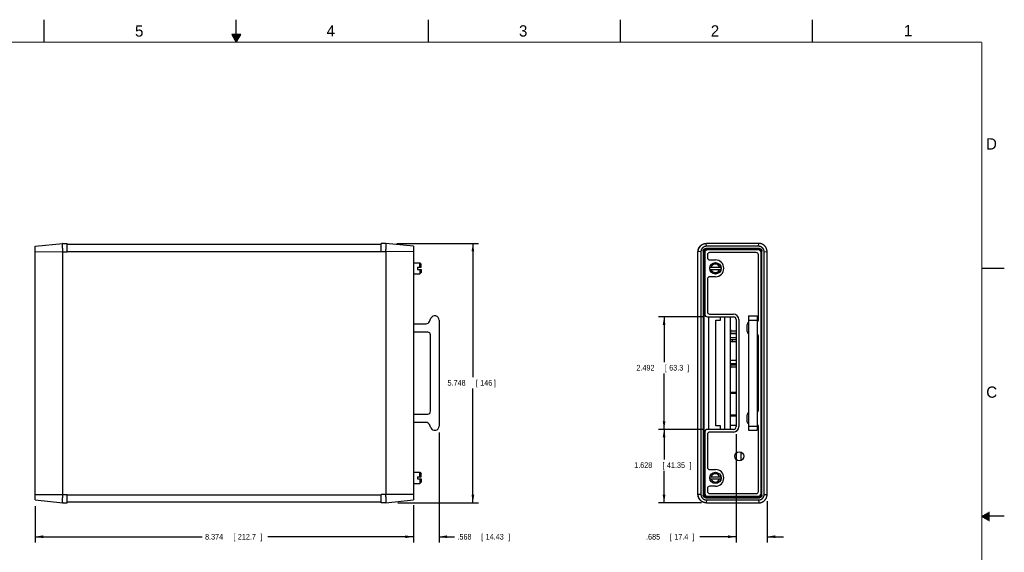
# Model space of a CAD drawing. Header units: inches. Extents: x 0 to 34, y 0 to 22.
# Tile 13 of 13: x 12.2 to 34, y 10.2 to 22. Entities that reach past the tile are written whole.
import ezdxf

# ---------------------------------------------------------------- set-up
doc = ezdxf.new("R2010")
doc.units = ezdxf.units.IN
doc.header["$LTSCALE"] = 1.87
doc.header["$MEASUREMENT"] = 0
doc.layers.get('0').update_dxf_attribs({"linetype": 'CONTINUOUS'})
doc.layers.add('DIMENSIONS', color=7, linetype='CONTINUOUS')
doc.styles.get("Standard").update_dxf_attribs({"font": 'txt', "width": 0.8})
doc.dimstyles.new('DIMSTYLE_1', dxfattribs={"dimtxt": 0.125, "dimasz": 0.18, "dimexe": 0.18, "dimexo": 0.0625, "dimgap": 0.09, "dimtad": 0, "dimtih": 1, "dimtoh": 1, "dimdec": 3, "dimzin": 4, "dimdsep": 46, "dimtxsty": 'STANDARD', "dimblk": '_FILLED', "dimblk1": '_FILLED', "dimblk2": '_FILLED', "dimcen": 0.09, "dimadec": 0, "dimazin": 0, "dimtp": 0.01, "dimtm": 0.01, "dimtfac": 1, "dimtdec": 3, "dimtofl": 0, "dimtmove": 0, "dimatfit": 3, "dimldrblk": '_FILLED', "dimfxl": 1, "dimtolj": 1, "dimtzin": 4, "dimarcsym": 0})

# ---------------------------------------------------------------- blocks, each defined once
blk = doc.blocks.new('_FILLED')
at = {"color": 0, "linetype": 'BYBLOCK'}
blk.add_solid([(0, 0), (-1, 0.17), (-1, -0.17)], dxfattribs=at)
blk = doc.blocks.new('*D4')
at = {"layer": 'DIMENSIONS', "color": 2, "linetype": 'CONTINUOUS'}
for p, q in [((12.545, 11.222), (12.545, 10.423)), ((20.919, 11.235), (20.919, 10.423)), ((12.545, 10.548), (16.246, 10.548)), ((20.919, 10.548), (17.696, 10.548))]:
    blk.add_line(p, q, dxfattribs=at)
at = {"layer": 'DIMENSIONS', "color": 2, "linetype": 'CONTINUOUS', "xscale": 0.18, "yscale": 0.18, "zscale": 0.18, "rotation": 180}
blk.add_blockref('_FILLED', (12.545, 10.548), dxfattribs=at)
at = {"layer": 'DIMENSIONS', "color": 2, "linetype": 'CONTINUOUS', "xscale": 0.18, "yscale": 0.18, "zscale": 0.18}
blk.add_blockref('_FILLED', (20.919, 10.548), dxfattribs=at)
at = {"layer": 'DIMENSIONS', "color": 2, "linetype": 'CONTINUOUS', "width": 0.8}
for s, p in [('8.374', (16.309, 10.485)), ('[', (16.934, 10.485)), ('212.7', (17.034, 10.485)), (']', (17.534, 10.485))]:
    blk.add_text(s, height=0.125, dxfattribs=at).set_placement(p)
blk = doc.blocks.new('*D5')
at = {"layer": 'DIMENSIONS', "color": 2, "linetype": 'CONTINUOUS'}
for p, q in [((21.487, 12.86), (21.487, 10.423)), ((20.919, 11.245), (20.919, 10.423)), ((20.919, 10.548), (20.559, 10.548)), ((21.487, 10.548), (21.832, 10.548))]:
    blk.add_line(p, q, dxfattribs=at)
at = {"layer": 'DIMENSIONS', "color": 2, "linetype": 'CONTINUOUS', "xscale": 0.18, "yscale": 0.18, "zscale": 0.18}
blk.add_blockref('_FILLED', (20.919, 10.548), dxfattribs=at)
at = {"layer": 'DIMENSIONS', "color": 2, "linetype": 'CONTINUOUS', "xscale": 0.18, "yscale": 0.18, "zscale": 0.18, "rotation": 180}
blk.add_blockref('_FILLED', (21.487, 10.548), dxfattribs=at)
at = {"layer": 'DIMENSIONS', "color": 2, "linetype": 'CONTINUOUS', "width": 0.8}
for s, p in [('.568', (21.895, 10.485)), ('[', (22.42, 10.485)), ('14.43', (22.52, 10.485)), (']', (23.02, 10.485))]:
    blk.add_text(s, height=0.125, dxfattribs=at).set_placement(p)
blk = doc.blocks.new('*D6')
at = {"layer": 'DIMENSIONS', "color": 2, "linetype": 'CONTINUOUS'}
for p, q in [((20.556, 17.046), (22.362, 17.046)), ((22.237, 17.046), (22.237, 14.082)), ((22.237, 11.298), (22.237, 13.832)), ((20.572, 11.298), (22.362, 11.298))]:
    blk.add_line(p, q, dxfattribs=at)
at = {"layer": 'DIMENSIONS', "color": 2, "linetype": 'CONTINUOUS', "xscale": 0.18, "yscale": 0.18, "zscale": 0.18}
for p, rotation in [((22.237, 17.046), 90), ((22.237, 11.298), 270)]:
    blk.add_blockref('_FILLED', p, dxfattribs=dict(at, rotation=rotation))
at = {"layer": 'DIMENSIONS', "color": 2, "linetype": 'CONTINUOUS', "width": 0.8}
for s, p in [('5.748', (21.675, 13.894)), ('[', (22.3, 13.894)), ('146', (22.4, 13.894)), (']', (22.7, 13.894))]:
    blk.add_text(s, height=0.125, dxfattribs=at).set_placement(p)
blk = doc.blocks.new('*D7')
at = {"layer": 'DIMENSIONS', "color": 2, "linetype": 'CONTINUOUS'}
for p, q in [((28.064, 12.817), (28.064, 10.423)), ((28.749, 11.336), (28.749, 10.423)), ((28.064, 10.548), (27.258, 10.548)), ((28.749, 10.548), (29.109, 10.548))]:
    blk.add_line(p, q, dxfattribs=at)
at = {"layer": 'DIMENSIONS', "color": 2, "linetype": 'CONTINUOUS', "xscale": 0.18, "yscale": 0.18, "zscale": 0.18}
blk.add_blockref('_FILLED', (28.064, 10.548), dxfattribs=at)
at = {"layer": 'DIMENSIONS', "color": 2, "linetype": 'CONTINUOUS', "xscale": 0.18, "yscale": 0.18, "zscale": 0.18, "rotation": 180}
blk.add_blockref('_FILLED', (28.749, 10.548), dxfattribs=at)
at = {"layer": 'DIMENSIONS', "color": 2, "linetype": 'CONTINUOUS', "width": 0.8}
for s, p in [('.685', (26.07, 10.485)), ('[', (26.595, 10.485)), ('17.4', (26.695, 10.485)), (']', (27.095, 10.485))]:
    blk.add_text(s, height=0.125, dxfattribs=at).set_placement(p)
blk = doc.blocks.new('*D8')
at = {"layer": 'DIMENSIONS', "color": 2, "linetype": 'CONTINUOUS'}
for p, q in [((27.367, 12.926), (26.344, 12.926)), ((26.469, 12.926), (26.469, 12.259)), ((26.469, 11.298), (26.469, 12.009)), ((27.294, 11.298), (26.344, 11.298))]:
    blk.add_line(p, q, dxfattribs=at)
at = {"layer": 'DIMENSIONS', "color": 2, "linetype": 'CONTINUOUS', "xscale": 0.18, "yscale": 0.18, "zscale": 0.18}
for p, rotation in [((26.469, 12.926), 90), ((26.469, 11.298), 270)]:
    blk.add_blockref('_FILLED', p, dxfattribs=dict(at, rotation=rotation))
at = {"layer": 'DIMENSIONS', "color": 2, "linetype": 'CONTINUOUS', "width": 0.8}
for s, p in [('[', (26.432, 12.072)), (']', (27.032, 12.072)), ('1.628', (25.807, 12.072)), ('41.35', (26.532, 12.072))]:
    blk.add_text(s, height=0.125, dxfattribs=at).set_placement(p)
blk = doc.blocks.new('*D9')
at = {"layer": 'DIMENSIONS', "color": 2, "linetype": 'CONTINUOUS'}
for p, q in [((27.367, 15.418), (26.344, 15.418)), ((26.469, 15.418), (26.469, 14.417)), ((26.469, 12.926), (26.469, 14.167)), ((27.367, 12.926), (26.344, 12.926))]:
    blk.add_line(p, q, dxfattribs=at)
at = {"layer": 'DIMENSIONS', "color": 2, "linetype": 'CONTINUOUS', "xscale": 0.18, "yscale": 0.18, "zscale": 0.18}
for p, rotation in [((26.469, 15.418), 90), ((26.469, 12.926), 270)]:
    blk.add_blockref('_FILLED', p, dxfattribs=dict(at, rotation=rotation))
at = {"layer": 'DIMENSIONS', "color": 2, "linetype": 'CONTINUOUS', "width": 0.8}
for s, p in [('2.492', (25.857, 14.229)), ('[', (26.482, 14.229)), ('63.3', (26.582, 14.229)), (']', (26.982, 14.229))]:
    blk.add_text(s, height=0.125, dxfattribs=at).set_placement(p)

msp = doc.modelspace()

# ---------------------------------------------------------------- linework, layer by layer
at = {"color": 2, "linetype": 'CONTINUOUS'}
for p, q in [((12.75, 21.5), (12.75, 22)), ((17, 21.5), (17, 22)), ((21.25, 22), (21.25, 21.5)), ((25.5, 22), (25.5, 21.5)), ((29.75, 22), (29.75, 21.5)), ((16.902, 21.6697), (17, 21.5)), ((17.098, 21.6697), (16.902, 21.6697)), ((16.9076, 21.66), (17.0924, 21.66)), ((16.9134, 21.65), (17.0866, 21.65)), ((16.9192, 21.64), (17.0808, 21.64)), ((16.925, 21.63), (17.0751, 21.63)), ((16.9307, 21.62), (17.0693, 21.62)), ((16.9365, 21.61), (17.0635, 21.61)), ((16.9423, 21.6), (17.0578, 21.6)), ((16.9481, 21.59), (17.052, 21.59)), ((16.9538, 21.58), (17.0462, 21.58)), ((17, 21.5), (17.098, 21.6697)), ((16.9596, 21.57), (17.0404, 21.57)), ((16.9654, 21.56), (17.0347, 21.56)), ((16.9712, 21.55), (17.0289, 21.55)), ((16.9769, 21.54), (17.0231, 21.54)), ((16.9827, 21.53), (17.0173, 21.53)), ((16.9885, 21.52), (17.0116, 21.52)), ((16.9942, 21.51), (17.0058, 21.51)), ((33.5, 16.5), (34, 16.5)), ((34, 11), (33.5, 11)), ((33.5173, 11.01), (33.6697, 11.01)), ((33.5173, 10.99), (33.6697, 10.99)), ((33.5347, 11.02), (33.6697, 11.02)), ((33.5347, 10.98), (33.6697, 10.98)), ((33.552, 11.03), (33.6697, 11.03)), ((33.552, 10.97), (33.6697, 10.97)), ((33.5693, 11.04), (33.6697, 11.04)), ((33.5693, 10.96), (33.6697, 10.96)), ((33.5866, 11.05), (33.6697, 11.05)), ((33.5866, 10.95), (33.6697, 10.95)), ((33.6039, 11.06), (33.6697, 11.06)), ((33.6039, 10.94), (33.6697, 10.94)), ((33.6213, 11.07), (33.6697, 11.07)), ((33.6213, 10.93), (33.6697, 10.93)), ((33.6386, 11.08), (33.6697, 11.08)), ((33.6386, 10.92), (33.6697, 10.92)), ((33.6559, 11.09), (33.6697, 11.09)), ((33.6559, 10.91), (33.6697, 10.91))]:
    msp.add_line(p, q, dxfattribs=at)
at = {"color": 7, "linetype": 'CONTINUOUS'}
for p, q in [((12.5452, 16.9809), (13.1572, 17.0459)), ((13.1572, 17.0459), (13.2572, 17.0459)), ((13.2572, 16.8589), (13.2572, 17.0459)), ((13.2572, 17.0299), (20.2072, 17.0299)), ((20.3072, 17.0459), (20.2072, 17.0459)), ((20.2072, 16.8589), (20.2072, 17.0459)), ((20.9192, 16.9809), (20.3072, 17.0459)), ((27.4075, 16.9809), (27.4035, 17.0459)), ((28.5625, 17.0459), (27.4065, 17.0459)), ((28.5615, 16.9809), (28.5654, 17.0459)), ((12.5452, 11.3629), (12.5452, 16.9809)), ((12.5452, 16.8579), (13.157, 16.8619)), ((13.1572, 11.4849), (13.1572, 16.8589)), ((13.1572, 16.8589), (13.2572, 16.8589)), ((13.2572, 16.8689), (20.2072, 16.8689)), ((20.3072, 16.8589), (20.2072, 16.8589)), ((20.3072, 16.8589), (20.3072, 11.4849)), ((20.9192, 16.8579), (20.3075, 16.8619)), ((20.9192, 16.9809), (20.9192, 11.3629)), ((27.2195, 11.4739), (27.2195, 16.8689)), ((27.2195, 16.8689), (27.2197, 16.8689)), ((27.2845, 16.8579), (27.2195, 16.8619)), ((27.2845, 16.8579), (27.2845, 11.4859)), ((27.3345, 16.8749), (27.3345, 11.4688)), ((27.3345, 16.8749), (27.3481, 16.8613)), ((27.3481, 16.8613), (27.3481, 11.4825)), ((27.3695, 16.8399), (27.3695, 15.4779)), ((27.3904, 16.9309), (27.404, 16.9173)), ((28.5785, 16.9309), (27.3904, 16.9309)), ((28.5649, 16.9173), (27.404, 16.9173)), ((28.5615, 16.9809), (27.4075, 16.9809)), ((28.5555, 16.8999), (27.4295, 16.8999)), ((27.4295, 16.7929), (27.4295, 16.7259)), ((28.5085, 16.8399), (27.4765, 16.8399)), ((28.5555, 15.3434), (28.5555, 16.7929)), ((28.5785, 16.9309), (28.5649, 16.9173)), ((28.6155, 11.5039), (28.6155, 16.8399)), ((28.6345, 16.8749), (28.6208, 16.8613)), ((28.6208, 11.4825), (28.6208, 16.8613)), ((28.6345, 11.4688), (28.6345, 16.8749)), ((28.6845, 16.8579), (28.7494, 16.8619)), ((28.6845, 11.4859), (28.6845, 16.8579)), ((28.7495, 11.4849), (28.7495, 16.8589)), ((20.9192, 16.6179), (21.06, 16.6179)), ((21.06, 16.5164), (21.06, 16.6179)), ((21.06, 16.6179), (21.0912, 16.5866)), ((21.0912, 16.5164), (21.0912, 16.5866)), ((27.4765, 16.6789), (27.6055, 16.6789)), ((20.9192, 16.3679), (21.06, 16.3679)), ((21.0132, 16.5164), (21.0912, 16.5164)), ((21.0132, 16.5164), (21.0132, 16.4694)), ((21.0132, 16.4694), (21.0912, 16.4694)), ((21.06, 16.4694), (21.06, 16.3679)), ((21.06, 16.3679), (21.0912, 16.3991)), ((21.0912, 16.4694), (21.0912, 16.3991)), ((27.4827, 16.5164), (27.7282, 16.5164)), ((27.4827, 16.4694), (27.7282, 16.4694)), ((27.4295, 16.2599), (27.4295, 15.5249)), ((27.6055, 16.3069), (27.4765, 16.3069)), ((27.4765, 15.4779), (28.0045, 15.4779)), ((20.9192, 15.2659), (21.2013, 15.2659)), ((21.2738, 15.3121), (21.308, 15.3856)), ((21.4872, 15.3459), (21.4872, 12.9989)), ((27.4295, 15.4179), (28.0045, 15.4179)), ((27.4545, 15.4179), (27.4545, 12.9259)), ((27.6175, 13.0019), (27.6175, 15.3419)), ((27.6175, 15.3419), (27.7145, 15.3419)), ((27.7145, 15.3419), (27.7145, 15.4179)), ((27.8145, 12.9259), (27.8145, 15.4179)), ((27.9395, 12.9259), (27.9395, 15.4179)), ((28.0645, 15.3579), (28.0645, 12.9859)), ((28.1245, 15.3579), (28.1245, 12.9859)), ((28.3385, 15.4399), (28.3385, 12.9049)), ((28.3385, 15.4399), (28.5265, 15.4399)), ((28.3385, 15.3459), (28.5265, 15.3459)), ((28.5265, 15.4399), (28.5265, 12.9049)), ((21.2392, 15.0779), (20.9192, 15.0779)), ((27.9455, 15.1389), (27.9395, 15.1389)), ((27.9395, 15.1089), (28.0645, 15.1089)), ((27.9395, 15.0589), (28.0645, 15.0589)), ((28.0645, 15.0409), (27.9395, 15.0409)), ((27.9455, 15.0589), (27.9455, 15.1389)), ((28.308, 15.0944), (28.308, 15.2494)), ((21.2992, 13.3259), (21.2992, 15.0179)), ((27.9395, 14.9589), (28.0645, 14.9589)), ((27.9395, 14.9189), (28.0645, 14.9189)), ((27.9395, 14.8689), (28.0645, 14.8689)), ((27.9745, 14.9189), (27.9745, 14.8689)), ((28.5555, 13.3434), (28.5555, 15.0004)), ((27.9395, 14.4589), (28.0645, 14.4589)), ((28.0645, 14.3769), (27.9395, 14.3769)), ((27.9395, 14.3589), (28.0645, 14.3589)), ((27.9395, 14.3089), (28.0645, 14.3089)), ((27.9455, 14.2789), (27.9395, 14.2789)), ((27.9455, 14.2789), (27.9455, 14.3589)), ((27.9395, 13.7529), (28.0645, 13.7529)), ((28.0645, 13.7229), (27.9395, 13.7229)), ((20.9192, 13.2659), (21.2392, 13.2659)), ((21.2013, 13.0789), (20.9192, 13.0789)), ((27.9395, 13.2489), (28.0645, 13.2489)), ((28.0645, 13.2189), (27.9395, 13.2189)), ((28.308, 13.0944), (28.308, 13.2494)), ((21.308, 12.9592), (21.2738, 13.0327)), ((27.3695, 12.8659), (27.3695, 11.5039)), ((28.0045, 12.9259), (27.4295, 12.9259)), ((28.0045, 12.8659), (27.4765, 12.8659)), ((27.7145, 13.0019), (27.6175, 13.0019)), ((27.7145, 12.9259), (27.7145, 13.0019)), ((27.9395, 13.0181), (28.0645, 13.0181)), ((28.3385, 12.9989), (28.5265, 12.9989)), ((28.3385, 12.9049), (28.5265, 12.9049)), ((28.5555, 11.5509), (28.5555, 13.0004)), ((27.4295, 12.8189), (27.4295, 12.0839)), ((28.1715, 12.4245), (28.1715, 12.2373)), ((28.1715, 12.4177), (28.1859, 12.4177)), ((27.4765, 12.0369), (27.6055, 12.0369)), ((20.9192, 11.9759), (21.06, 11.9759)), ((21.0132, 11.8744), (21.0912, 11.8744)), ((21.0132, 11.8744), (21.0132, 11.8274)), ((21.0132, 11.8274), (21.0912, 11.8274)), ((21.06, 11.9759), (21.0912, 11.9446)), ((21.06, 11.8744), (21.06, 11.9759)), ((21.06, 11.8274), (21.06, 11.7259)), ((21.0912, 11.8744), (21.0912, 11.9446)), ((21.0912, 11.8274), (21.0912, 11.7571)), ((27.4827, 11.8744), (27.7282, 11.8744)), ((27.4827, 11.8274), (27.7282, 11.8274)), ((20.9192, 11.7259), (21.06, 11.7259)), ((21.06, 11.7259), (21.0912, 11.7571)), ((27.4295, 11.6179), (27.4295, 11.5509)), ((27.6055, 11.6649), (27.4765, 11.6649)), ((12.5452, 11.4859), (13.157, 11.4819)), ((12.5452, 11.3629), (13.1572, 11.2979)), ((13.1572, 11.4849), (13.2572, 11.4849)), ((13.2572, 11.2979), (13.2572, 11.4849)), ((13.2572, 11.4739), (20.2072, 11.4739)), ((20.3072, 11.4849), (20.2072, 11.4849)), ((20.2072, 11.2979), (20.2072, 11.4849)), ((20.3072, 11.2979), (20.9192, 11.3629)), ((20.9192, 11.4859), (20.3075, 11.4819)), ((27.2845, 11.4859), (27.2195, 11.4819)), ((27.2195, 11.4739), (27.2198, 11.4739)), ((27.3345, 11.4688), (27.3481, 11.4825)), ((27.3904, 11.4129), (27.404, 11.4265)), ((27.3904, 11.4129), (28.5785, 11.4129)), ((27.4075, 11.3629), (27.4035, 11.2979)), ((27.404, 11.4265), (28.5649, 11.4265)), ((27.4075, 11.3629), (28.5615, 11.3629)), ((27.4295, 11.4439), (28.5555, 11.4439)), ((27.4765, 11.5039), (28.5085, 11.5039)), ((28.5615, 11.3629), (28.5654, 11.2979)), ((28.5649, 11.4265), (28.5785, 11.4129)), ((28.6208, 11.4825), (28.6345, 11.4688)), ((28.6845, 11.4859), (28.7494, 11.4819)), ((13.1572, 11.2979), (13.2572, 11.2979)), ((20.2072, 11.3129), (13.2572, 11.3129)), ((20.3072, 11.2979), (20.2072, 11.2979)), ((27.4065, 11.2979), (28.5625, 11.2979))]:
    msp.add_line(p, q, dxfattribs=at)
at = {"color": 7, "linetype": 'CONTINUOUS', "const_width": 0.02}
for points in [[(33.5, 21.5), (0.5, 21.5)], [(33.5, 0.5), (33.5, 21.5)]]:
    msp.add_lwpolyline(points, dxfattribs=at)
at = {"color": 7, "linetype": 'CONTINUOUS'}
for centre, radius in [((27.6055, 16.4929), 0.126), ((27.6055, 16.4929), 0.125), ((28.1365, 12.3309), 0.1), ((27.6055, 11.8509), 0.126), ((27.6055, 11.8509), 0.125)]:
    msp.add_circle(centre, radius, dxfattribs=at)
for centre, radius, start, end in [((27.3805, 16.8689), 0.161, 136.21193, 180), ((27.4295, 16.8399), 0.06, 90, 180), ((27.4765, 16.7929), 0.047, 90, 180), ((28.5085, 16.7929), 0.047, 0, 90), ((28.5555, 16.8399), 0.06, 0, 90), ((27.4765, 16.7259), 0.047, 180, 270), ((27.6055, 16.4929), 0.0938, 14.51697, 165.48303), ((27.6055, 16.4929), 0.186, 270, 90), ((27.6055, 16.4929), 0.0938, 194.51697, 345.48303), ((27.4765, 16.2599), 0.047, 90, 180), ((27.4295, 15.4779), 0.06, 180, 270), ((27.4765, 15.5249), 0.047, 180, 270), ((28.0045, 15.3579), 0.12, 0, 90), ((21.2013, 15.3459), 0.08, 270, 335), ((21.3932, 15.3459), 0.094, 0, 155), ((28.0045, 15.3579), 0.06, 0, 90), ((28.355, 15.2494), 0.047, 110.56176, 180), ((28.5085, 15.3434), 0.047, 292.52859, 360), ((21.2392, 15.0179), 0.06, 0, 90), ((28.355, 15.0944), 0.047, 180, 249.43824), ((28.5085, 15.0004), 0.047, 0, 67.47141), ((21.2392, 13.3259), 0.06, 270, 360), ((28.5085, 13.3434), 0.047, 292.52859, 360), ((21.2013, 12.9989), 0.08, 25, 90), ((28.355, 13.2494), 0.047, 110.56176, 180), ((28.355, 13.0944), 0.047, 180, 249.43824), ((21.3932, 12.9989), 0.094, 205, 360), ((27.4295, 12.8659), 0.06, 90, 180), ((27.4765, 12.8189), 0.047, 90, 180), ((28.0045, 12.9859), 0.12, 270, 360), ((28.0045, 12.9859), 0.06, 270, 360), ((28.5085, 13.0004), 0.047, 0, 67.47141), ((27.4765, 12.0839), 0.047, 180, 270), ((27.6055, 11.8509), 0.186, 270, 90), ((27.6055, 11.8509), 0.0938, 14.51697, 165.48303), ((27.6055, 11.8509), 0.0938, 194.51697, 345.48303), ((27.4765, 11.6179), 0.047, 90, 180), ((27.3805, 11.4739), 0.161, 180, 227.74861), ((27.4295, 11.5039), 0.06, 180, 270), ((27.4765, 11.5509), 0.047, 180, 270), ((28.5085, 11.5509), 0.047, 270, 360), ((28.5555, 11.5039), 0.06, 270, 360)]:
    msp.add_arc(centre, radius, start, end, dxfattribs=at)
for points, knots in [([(13.157, 17.0459), (13.1566, 17.0458), (13.1557, 17.0456), (13.1545, 17.0447), (13.1534, 17.0435), (13.1524, 17.0418), (13.1516, 17.0397), (13.1508, 17.0372), (13.1501, 17.0343), (13.1495, 17.031), (13.149, 17.0273), (13.1485, 17.0232), (13.1482, 17.0188), (13.1479, 17.0139), (13.1476, 17.0087), (13.1475, 17.0031), (13.1474, 16.9972), (13.1473, 16.991), (13.1474, 16.9845), (13.1475, 16.9777), (13.1476, 16.9706), (13.1479, 16.9632), (13.1482, 16.9556), (13.1486, 16.9478), (13.149, 16.9398), (13.1495, 16.9316), (13.1502, 16.9232), (13.1509, 16.9147), (13.1516, 16.9061), (13.1525, 16.8974), (13.1535, 16.8885), (13.1546, 16.8797), (13.1557, 16.8708), (13.1566, 16.8648), (13.157, 16.8619)], [0, 0, 0, 0, 0.0070977, 0.0146302, 0.0232506, 0.0334033, 0.045338, 0.0592095, 0.0750839, 0.0930022, 0.1129675, 0.1349611, 0.1589664, 0.1849258, 0.2128114, 0.2425428, 0.2740771, 0.3073278, 0.3422237, 0.3786899, 0.4166216, 0.4559565, 0.4965687, 0.5383952, 0.5813064, 0.6252235, 0.6700337, 0.7156251, 0.7619159, 0.808768, 0.8561183, 0.9038272, 0.951829, 1, 1, 1, 1]), ([(20.3075, 16.8619), (20.3079, 16.8649), (20.3088, 16.8711), (20.31, 16.8803), (20.3111, 16.8894), (20.3121, 16.8985), (20.313, 16.9075), (20.3138, 16.9164), (20.3145, 16.9251), (20.3151, 16.9337), (20.3156, 16.9421), (20.3161, 16.9503), (20.3164, 16.9583), (20.3167, 16.9661), (20.3169, 16.9736), (20.3171, 16.9808), (20.3171, 16.9877), (20.3171, 16.9943), (20.3171, 17.0005), (20.3169, 17.0064), (20.3167, 17.0119), (20.3164, 17.0171), (20.3161, 17.0218), (20.3156, 17.0262), (20.3151, 17.0301), (20.3145, 17.0336), (20.3138, 17.0367), (20.313, 17.0393), (20.3122, 17.0415), (20.3112, 17.0433), (20.3101, 17.0447), (20.3088, 17.0455), (20.3079, 17.0458), (20.3075, 17.0459)], [0, 0, 0, 0, 0.0497233, 0.0992608, 0.1484829, 0.1973092, 0.2455928, 0.2932604, 0.340157, 0.3862044, 0.4312583, 0.4752261, 0.5179878, 0.559432, 0.5994667, 0.6379694, 0.6748698, 0.7100459, 0.7434406, 0.7749459, 0.8045099, 0.8320502, 0.857518, 0.8808633, 0.9020463, 0.9210562, 0.9378813, 0.9525642, 0.9651663, 0.975844, 0.9848563, 0.9926723, 1, 1, 1, 1]), ([(27.2195, 16.8619), (27.2195, 16.8649), (27.2198, 16.8711), (27.2206, 16.8803), (27.2219, 16.8894), (27.2236, 16.8985), (27.2258, 16.9075), (27.2285, 16.9164), (27.2315, 16.9252), (27.235, 16.9338), (27.239, 16.9422), (27.2433, 16.9504), (27.2481, 16.9584), (27.2532, 16.9662), (27.2588, 16.9737), (27.2647, 16.9809), (27.2709, 16.9878), (27.2775, 16.9944), (27.2844, 17.0007), (27.2916, 17.0066), (27.2991, 17.0121), (27.3069, 17.0173), (27.3149, 17.022), (27.3231, 17.0264), (27.3316, 17.0303), (27.3402, 17.0338), (27.3489, 17.0369), (27.3578, 17.0395), (27.3668, 17.0417), (27.3759, 17.0434), (27.3851, 17.0447), (27.3943, 17.0456), (27.4004, 17.0458), (27.4035, 17.0459)], [0, 0, 0, 0, 0.03206, 0.0641557, 0.0962742, 0.1284353, 0.160616, 0.192842, 0.2250844, 0.2573661, 0.2896632, 0.3219875, 0.3543291, 0.3866823, 0.4190543, 0.4514245, 0.4838122, 0.5161878, 0.5485755, 0.5809457, 0.6133177, 0.6456709, 0.6780125, 0.7103368, 0.7426339, 0.7749156, 0.807158, 0.839384, 0.8715647, 0.9037258, 0.9358443, 0.96794, 1, 1, 1, 1]), ([(27.4035, 17.0459), (27.4038, 17.0459), (27.4045, 17.0459), (27.4055, 17.0459), (27.4061, 17.0459), (27.4065, 17.0459)], [0, 0, 0, 0, 0.335036, 0.6680275, 1, 1, 1, 1]), ([(28.5654, 17.0459), (28.5651, 17.0459), (28.5644, 17.0459), (28.5635, 17.0459), (28.5628, 17.0459), (28.5625, 17.0459)], [0, 0, 0, 0, 0.335036, 0.6680275, 1, 1, 1, 1]), ([(28.7494, 16.8619), (28.7494, 16.8649), (28.7491, 16.8711), (28.7483, 16.8803), (28.747, 16.8894), (28.7453, 16.8985), (28.7431, 16.9075), (28.7405, 16.9164), (28.7374, 16.9252), (28.7339, 16.9338), (28.73, 16.9422), (28.7256, 16.9504), (28.7208, 16.9584), (28.7157, 16.9662), (28.7102, 16.9737), (28.7043, 16.9809), (28.698, 16.9878), (28.6914, 16.9944), (28.6845, 17.0007), (28.6773, 17.0066), (28.6698, 17.0121), (28.662, 17.0173), (28.654, 17.022), (28.6458, 17.0264), (28.6374, 17.0303), (28.6288, 17.0338), (28.62, 17.0369), (28.6111, 17.0395), (28.6021, 17.0417), (28.593, 17.0434), (28.5839, 17.0447), (28.5747, 17.0456), (28.5685, 17.0458), (28.5654, 17.0459)], [0, 0, 0, 0, 0.03206, 0.0641557, 0.0962742, 0.1284353, 0.160616, 0.192842, 0.2250844, 0.2573661, 0.2896632, 0.3219875, 0.3543291, 0.3866823, 0.4190543, 0.4514245, 0.4838122, 0.5161878, 0.5485755, 0.5809457, 0.6133177, 0.6456709, 0.6780125, 0.7103368, 0.7426339, 0.7749156, 0.807158, 0.839384, 0.8715647, 0.9037258, 0.9358443, 0.96794, 1, 1, 1, 1]), ([(13.157, 16.8619), (13.1571, 16.8615), (13.1572, 16.8609), (13.1572, 16.8599), (13.1572, 16.8592), (13.1572, 16.8589)], [0, 0, 0, 0, 0.3363917, 0.6691082, 1, 1, 1, 1]), ([(20.3072, 16.8589), (20.3072, 16.8592), (20.3073, 16.8599), (20.3073, 16.8609), (20.3074, 16.8615), (20.3075, 16.8619)], [0, 0, 0, 0, 0.3308918, 0.6636083, 1, 1, 1, 1]), ([(27.2195, 16.8589), (27.2195, 16.8592), (27.2195, 16.8599), (27.2195, 16.8609), (27.2195, 16.8615), (27.2195, 16.8619)], [0, 0, 0, 0, 0.3319725, 0.664964, 1, 1, 1, 1]), ([(27.4075, 16.9809), (27.4053, 16.9809), (27.4009, 16.9808), (27.3943, 16.9802), (27.3877, 16.9793), (27.3812, 16.9781), (27.3747, 16.9765), (27.3683, 16.9745), (27.3621, 16.9722), (27.356, 16.9696), (27.35, 16.9666), (27.3442, 16.9633), (27.3385, 16.9597), (27.3331, 16.9558), (27.3279, 16.9516), (27.3229, 16.9472), (27.3182, 16.9424), (27.3137, 16.9375), (27.3095, 16.9322), (27.3056, 16.9268), (27.302, 16.9212), (27.2987, 16.9154), (27.2958, 16.9094), (27.2931, 16.9033), (27.2908, 16.897), (27.2889, 16.8906), (27.2873, 16.8842), (27.286, 16.8777), (27.2851, 16.8711), (27.2846, 16.8645), (27.2845, 16.8601), (27.2845, 16.8579)], [0, 0, 0, 0, 0.0342619, 0.0685754, 0.1029088, 0.1373011, 0.1717129, 0.2061697, 0.2406612, 0.2751678, 0.3097202, 0.3442749, 0.3788657, 0.4134654, 0.4480703, 0.4826962, 0.5173038, 0.5519297, 0.5865346, 0.6211343, 0.6557251, 0.6902798, 0.7248322, 0.7593388, 0.7938303, 0.8282871, 0.8626989, 0.8970912, 0.9314246, 0.9657381, 1, 1, 1, 1]), ([(27.3345, 16.8749), (27.3345, 16.8762), (27.3345, 16.8786), (27.3349, 16.8823), (27.3355, 16.8859), (27.3363, 16.8894), (27.3374, 16.8929), (27.3387, 16.8964), (27.3402, 16.8997), (27.3419, 16.9029), (27.3439, 16.9061), (27.346, 16.909), (27.3483, 16.9119), (27.3508, 16.9145), (27.3535, 16.917), (27.3563, 16.9194), (27.3593, 16.9215), (27.3624, 16.9234), (27.3656, 16.9252), (27.369, 16.9267), (27.3724, 16.928), (27.3759, 16.929), (27.3795, 16.9298), (27.3831, 16.9304), (27.3867, 16.9308), (27.3892, 16.9309), (27.3904, 16.9309)], [0, 0, 0, 0, 0.0417129, 0.0834315, 0.1251067, 0.1668075, 0.2084664, 0.2501393, 0.2918033, 0.3334388, 0.3751013, 0.4167219, 0.45837, 0.5, 0.54163, 0.5832781, 0.6248987, 0.6665612, 0.7081967, 0.7498607, 0.7915336, 0.8331925, 0.8748933, 0.9165685, 0.9582871, 1, 1, 1, 1]), ([(27.404, 16.9173), (27.4028, 16.9173), (27.4004, 16.9172), (27.3967, 16.9168), (27.3931, 16.9162), (27.3895, 16.9154), (27.386, 16.9143), (27.3826, 16.913), (27.3793, 16.9115), (27.376, 16.9098), (27.3729, 16.9079), (27.3699, 16.9057), (27.3671, 16.9034), (27.3644, 16.9009), (27.3619, 16.8982), (27.3596, 16.8954), (27.3575, 16.8924), (27.3555, 16.8893), (27.3538, 16.8861), (27.3523, 16.8828), (27.351, 16.8793), (27.35, 16.8758), (27.3491, 16.8722), (27.3485, 16.8686), (27.3482, 16.865), (27.3481, 16.8625), (27.3481, 16.8613)], [0, 0, 0, 0, 0.0417129, 0.0834315, 0.1251067, 0.1668075, 0.2084664, 0.2501393, 0.2918033, 0.3334388, 0.3751013, 0.4167219, 0.45837, 0.5, 0.54163, 0.5832781, 0.6248987, 0.6665612, 0.7081967, 0.7498607, 0.7915336, 0.8331925, 0.8748933, 0.9165685, 0.9582871, 1, 1, 1, 1]), ([(28.6845, 16.8579), (28.6845, 16.8601), (28.6843, 16.8645), (28.6838, 16.8711), (28.6829, 16.8777), (28.6817, 16.8842), (28.68, 16.8906), (28.6781, 16.897), (28.6758, 16.9033), (28.6732, 16.9094), (28.6702, 16.9154), (28.6669, 16.9212), (28.6633, 16.9268), (28.6594, 16.9322), (28.6552, 16.9375), (28.6507, 16.9424), (28.646, 16.9472), (28.641, 16.9516), (28.6358, 16.9558), (28.6304, 16.9597), (28.6248, 16.9633), (28.6189, 16.9666), (28.613, 16.9696), (28.6068, 16.9722), (28.6006, 16.9745), (28.5942, 16.9765), (28.5878, 16.9781), (28.5813, 16.9793), (28.5747, 16.9802), (28.5681, 16.9808), (28.5637, 16.9809), (28.5615, 16.9809)], [0, 0, 0, 0, 0.0342619, 0.0685754, 0.1029088, 0.1373011, 0.1717129, 0.2061697, 0.2406612, 0.2751678, 0.3097202, 0.3442749, 0.3788657, 0.4134654, 0.4480703, 0.4826962, 0.5173038, 0.5519297, 0.5865346, 0.6211343, 0.6557251, 0.6902798, 0.7248322, 0.7593388, 0.7938303, 0.8282871, 0.8626989, 0.8970912, 0.9314246, 0.9657381, 1, 1, 1, 1]), ([(28.6208, 16.8613), (28.6208, 16.8625), (28.6208, 16.865), (28.6204, 16.8686), (28.6198, 16.8722), (28.619, 16.8758), (28.6179, 16.8793), (28.6166, 16.8828), (28.6151, 16.8861), (28.6134, 16.8893), (28.6114, 16.8924), (28.6093, 16.8954), (28.607, 16.8982), (28.6045, 16.9009), (28.6018, 16.9034), (28.599, 16.9057), (28.596, 16.9079), (28.5929, 16.9098), (28.5897, 16.9115), (28.5863, 16.913), (28.5829, 16.9143), (28.5794, 16.9154), (28.5758, 16.9162), (28.5722, 16.9168), (28.5686, 16.9172), (28.5661, 16.9173), (28.5649, 16.9173)], [0, 0, 0, 0, 0.0417129, 0.0834315, 0.1251067, 0.1668075, 0.2084664, 0.2501393, 0.2918033, 0.3334388, 0.3751013, 0.4167219, 0.45837, 0.5, 0.54163, 0.5832781, 0.6248987, 0.6665612, 0.7081967, 0.7498607, 0.7915336, 0.8331925, 0.8748933, 0.9165685, 0.9582871, 1, 1, 1, 1]), ([(28.5785, 16.9309), (28.5797, 16.9309), (28.5822, 16.9308), (28.5858, 16.9304), (28.5895, 16.9298), (28.593, 16.929), (28.5965, 16.928), (28.6, 16.9267), (28.6033, 16.9252), (28.6065, 16.9234), (28.6096, 16.9215), (28.6126, 16.9194), (28.6154, 16.917), (28.6181, 16.9145), (28.6206, 16.9119), (28.6229, 16.909), (28.6251, 16.9061), (28.627, 16.9029), (28.6287, 16.8997), (28.6302, 16.8964), (28.6315, 16.8929), (28.6326, 16.8894), (28.6334, 16.8859), (28.634, 16.8823), (28.6344, 16.8786), (28.6345, 16.8762), (28.6345, 16.8749)], [0, 0, 0, 0, 0.0417129, 0.0834315, 0.1251067, 0.1668075, 0.2084664, 0.2501393, 0.2918033, 0.3334388, 0.3751013, 0.4167219, 0.45837, 0.5, 0.54163, 0.5832781, 0.6248987, 0.6665612, 0.7081967, 0.7498607, 0.7915336, 0.8331925, 0.8748933, 0.9165685, 0.9582871, 1, 1, 1, 1]), ([(28.7495, 16.8589), (28.7495, 16.8592), (28.7495, 16.8599), (28.7495, 16.8609), (28.7494, 16.8615), (28.7494, 16.8619)], [0, 0, 0, 0, 0.3319725, 0.664964, 1, 1, 1, 1]), ([(13.157, 11.4819), (13.1566, 11.4789), (13.1557, 11.473), (13.1546, 11.4641), (13.1535, 11.4552), (13.1525, 11.4464), (13.1516, 11.4377), (13.1509, 11.4291), (13.1502, 11.4206), (13.1495, 11.4122), (13.149, 11.404), (13.1486, 11.396), (13.1482, 11.3882), (13.1479, 11.3806), (13.1476, 11.3732), (13.1475, 11.3661), (13.1474, 11.3593), (13.1473, 11.3528), (13.1474, 11.3465), (13.1475, 11.3406), (13.1476, 11.3351), (13.1479, 11.3299), (13.1482, 11.325), (13.1485, 11.3205), (13.149, 11.3164), (13.1495, 11.3127), (13.1501, 11.3094), (13.1508, 11.3065), (13.1516, 11.304), (13.1524, 11.302), (13.1534, 11.3003), (13.1545, 11.299), (13.1557, 11.2982), (13.1566, 11.298), (13.157, 11.2979)], [0, 0, 0, 0, 0.048171, 0.0961728, 0.1438817, 0.191232, 0.2380841, 0.2843749, 0.3299663, 0.3747765, 0.4186936, 0.4616048, 0.5034313, 0.5440435, 0.5833784, 0.6213101, 0.6577763, 0.6926722, 0.7259229, 0.7574572, 0.7871886, 0.8150742, 0.8410336, 0.8650389, 0.8870325, 0.9069978, 0.9249161, 0.9407905, 0.954662, 0.9665967, 0.9767494, 0.9853698, 0.9929023, 1, 1, 1, 1]), ([(13.1572, 11.4849), (13.1572, 11.4846), (13.1572, 11.4839), (13.1572, 11.4829), (13.1571, 11.4822), (13.157, 11.4819)], [0, 0, 0, 0, 0.3308918, 0.6636083, 1, 1, 1, 1]), ([(20.3075, 11.4819), (20.3074, 11.4822), (20.3073, 11.4829), (20.3073, 11.4839), (20.3072, 11.4846), (20.3072, 11.4849)], [0, 0, 0, 0, 0.3363917, 0.6691082, 1, 1, 1, 1]), ([(20.3075, 11.2979), (20.3079, 11.298), (20.3088, 11.2982), (20.3101, 11.2991), (20.3112, 11.3005), (20.3122, 11.3022), (20.313, 11.3044), (20.3138, 11.3071), (20.3145, 11.3102), (20.3151, 11.3137), (20.3156, 11.3176), (20.3161, 11.3219), (20.3164, 11.3267), (20.3167, 11.3318), (20.3169, 11.3374), (20.3171, 11.3433), (20.3171, 11.3495), (20.3171, 11.3561), (20.3171, 11.363), (20.3169, 11.3702), (20.3167, 11.3777), (20.3164, 11.3854), (20.3161, 11.3934), (20.3156, 11.4017), (20.3151, 11.4101), (20.3145, 11.4187), (20.3138, 11.4274), (20.313, 11.4363), (20.3121, 11.4453), (20.3111, 11.4544), (20.31, 11.4635), (20.3088, 11.4727), (20.3079, 11.4788), (20.3075, 11.4819)], [0, 0, 0, 0, 0.0073277, 0.0151437, 0.024156, 0.0348337, 0.0474358, 0.0621187, 0.0789438, 0.0979537, 0.1191367, 0.142482, 0.1679498, 0.1954901, 0.2250541, 0.2565594, 0.2899541, 0.3251302, 0.3620306, 0.4005333, 0.440568, 0.4820122, 0.5247739, 0.5687417, 0.6137956, 0.659843, 0.7067396, 0.7544072, 0.8026908, 0.8515171, 0.9007392, 0.9502767, 1, 1, 1, 1]), ([(27.2195, 11.4819), (27.2195, 11.4822), (27.2195, 11.4829), (27.2195, 11.4839), (27.2195, 11.4846), (27.2195, 11.4849)], [0, 0, 0, 0, 0.335036, 0.6680275, 1, 1, 1, 1]), ([(27.4035, 11.2979), (27.4004, 11.298), (27.3943, 11.2982), (27.3851, 11.299), (27.3759, 11.3003), (27.3668, 11.3021), (27.3578, 11.3042), (27.3489, 11.3069), (27.3402, 11.31), (27.3316, 11.3135), (27.3231, 11.3174), (27.3149, 11.3217), (27.3069, 11.3265), (27.2991, 11.3317), (27.2916, 11.3372), (27.2844, 11.3431), (27.2775, 11.3493), (27.2709, 11.3559), (27.2647, 11.3628), (27.2588, 11.3701), (27.2532, 11.3776), (27.2481, 11.3853), (27.2433, 11.3933), (27.239, 11.4015), (27.235, 11.41), (27.2315, 11.4186), (27.2285, 11.4273), (27.2258, 11.4362), (27.2236, 11.4452), (27.2219, 11.4543), (27.2206, 11.4635), (27.2198, 11.4727), (27.2195, 11.4788), (27.2195, 11.4819)], [0, 0, 0, 0, 0.03206, 0.0641557, 0.0962742, 0.1284353, 0.160616, 0.192842, 0.2250844, 0.2573661, 0.2896632, 0.3219875, 0.3543291, 0.3866823, 0.4190543, 0.4514245, 0.4838122, 0.5161878, 0.5485755, 0.5809457, 0.6133177, 0.6456709, 0.6780125, 0.7103368, 0.7426339, 0.7749156, 0.807158, 0.839384, 0.8715647, 0.9037258, 0.9358443, 0.96794, 1, 1, 1, 1]), ([(27.2845, 11.4859), (27.2845, 11.4837), (27.2846, 11.4793), (27.2851, 11.4727), (27.286, 11.4661), (27.2873, 11.4596), (27.2889, 11.4531), (27.2908, 11.4468), (27.2931, 11.4405), (27.2958, 11.4344), (27.2987, 11.4284), (27.302, 11.4226), (27.3056, 11.417), (27.3095, 11.4115), (27.3137, 11.4063), (27.3182, 11.4013), (27.3229, 11.3966), (27.3279, 11.3921), (27.3331, 11.388), (27.3385, 11.3841), (27.3442, 11.3805), (27.35, 11.3772), (27.356, 11.3742), (27.3621, 11.3716), (27.3683, 11.3693), (27.3747, 11.3673), (27.3812, 11.3657), (27.3877, 11.3644), (27.3943, 11.3635), (27.4009, 11.363), (27.4053, 11.3629), (27.4075, 11.3629)], [0, 0, 0, 0, 0.0342619, 0.0685754, 0.1029088, 0.1373011, 0.1717129, 0.2061697, 0.2406612, 0.2751678, 0.3097202, 0.3442749, 0.3788657, 0.4134654, 0.4480703, 0.4826962, 0.5173038, 0.5519297, 0.5865346, 0.6211343, 0.6557251, 0.6902798, 0.7248322, 0.7593388, 0.7938303, 0.8282871, 0.8626989, 0.8970912, 0.9314246, 0.9657381, 1, 1, 1, 1]), ([(27.3904, 11.4129), (27.3892, 11.4129), (27.3867, 11.413), (27.3831, 11.4133), (27.3795, 11.4139), (27.3759, 11.4148), (27.3724, 11.4158), (27.369, 11.4171), (27.3656, 11.4186), (27.3624, 11.4203), (27.3593, 11.4223), (27.3563, 11.4244), (27.3535, 11.4267), (27.3508, 11.4292), (27.3483, 11.4319), (27.346, 11.4347), (27.3439, 11.4377), (27.3419, 11.4408), (27.3402, 11.4441), (27.3387, 11.4474), (27.3374, 11.4508), (27.3363, 11.4543), (27.3355, 11.4579), (27.3349, 11.4615), (27.3345, 11.4652), (27.3345, 11.4676), (27.3345, 11.4688)], [0, 0, 0, 0, 0.0417129, 0.0834315, 0.1251067, 0.1668075, 0.2084664, 0.2501393, 0.2918033, 0.3334388, 0.3751013, 0.4167219, 0.45837, 0.5, 0.54163, 0.5832781, 0.6248987, 0.6665612, 0.7081967, 0.7498607, 0.7915336, 0.8331925, 0.8748933, 0.9165685, 0.9582871, 1, 1, 1, 1]), ([(27.3481, 11.4825), (27.3481, 11.4812), (27.3482, 11.4788), (27.3485, 11.4751), (27.3491, 11.4715), (27.35, 11.468), (27.351, 11.4644), (27.3523, 11.461), (27.3538, 11.4577), (27.3555, 11.4544), (27.3575, 11.4513), (27.3596, 11.4484), (27.3619, 11.4455), (27.3644, 11.4429), (27.3671, 11.4404), (27.3699, 11.438), (27.3729, 11.4359), (27.376, 11.434), (27.3793, 11.4322), (27.3826, 11.4307), (27.386, 11.4294), (27.3895, 11.4284), (27.3931, 11.4275), (27.3967, 11.4269), (27.4004, 11.4266), (27.4028, 11.4265), (27.404, 11.4265)], [0, 0, 0, 0, 0.0417129, 0.0834315, 0.1251067, 0.1668075, 0.2084664, 0.2501393, 0.2918033, 0.3334388, 0.3751013, 0.4167219, 0.45837, 0.5, 0.54163, 0.5832781, 0.6248987, 0.6665612, 0.7081967, 0.7498607, 0.7915336, 0.8331925, 0.8748933, 0.9165685, 0.9582871, 1, 1, 1, 1]), ([(28.5615, 11.3629), (28.5637, 11.3629), (28.5681, 11.363), (28.5747, 11.3635), (28.5813, 11.3644), (28.5878, 11.3657), (28.5942, 11.3673), (28.6006, 11.3693), (28.6068, 11.3716), (28.613, 11.3742), (28.6189, 11.3772), (28.6248, 11.3805), (28.6304, 11.3841), (28.6358, 11.388), (28.641, 11.3921), (28.646, 11.3966), (28.6507, 11.4013), (28.6552, 11.4063), (28.6594, 11.4115), (28.6633, 11.417), (28.6669, 11.4226), (28.6702, 11.4284), (28.6732, 11.4344), (28.6758, 11.4405), (28.6781, 11.4468), (28.68, 11.4531), (28.6817, 11.4596), (28.6829, 11.4661), (28.6838, 11.4727), (28.6843, 11.4793), (28.6845, 11.4837), (28.6845, 11.4859)], [0, 0, 0, 0, 0.0342619, 0.0685754, 0.1029088, 0.1373011, 0.1717129, 0.2061697, 0.2406612, 0.2751678, 0.3097202, 0.3442749, 0.3788657, 0.4134654, 0.4480703, 0.4826962, 0.5173038, 0.5519297, 0.5865346, 0.6211343, 0.6557251, 0.6902798, 0.7248322, 0.7593388, 0.7938303, 0.8282871, 0.8626989, 0.8970912, 0.9314246, 0.9657381, 1, 1, 1, 1]), ([(28.5649, 11.4265), (28.5661, 11.4265), (28.5686, 11.4266), (28.5722, 11.4269), (28.5758, 11.4275), (28.5794, 11.4284), (28.5829, 11.4294), (28.5863, 11.4307), (28.5897, 11.4322), (28.5929, 11.434), (28.596, 11.4359), (28.599, 11.438), (28.6018, 11.4404), (28.6045, 11.4429), (28.607, 11.4455), (28.6093, 11.4484), (28.6114, 11.4513), (28.6134, 11.4544), (28.6151, 11.4577), (28.6166, 11.461), (28.6179, 11.4644), (28.619, 11.468), (28.6198, 11.4715), (28.6204, 11.4751), (28.6208, 11.4788), (28.6208, 11.4812), (28.6208, 11.4825)], [0, 0, 0, 0, 0.0417129, 0.0834315, 0.1251067, 0.1668075, 0.2084664, 0.2501393, 0.2918033, 0.3334388, 0.3751013, 0.4167219, 0.45837, 0.5, 0.54163, 0.5832781, 0.6248987, 0.6665612, 0.7081967, 0.7498607, 0.7915336, 0.8331925, 0.8748933, 0.9165685, 0.9582871, 1, 1, 1, 1]), ([(28.5654, 11.2979), (28.5685, 11.298), (28.5747, 11.2982), (28.5839, 11.299), (28.593, 11.3003), (28.6021, 11.3021), (28.6111, 11.3042), (28.62, 11.3069), (28.6288, 11.31), (28.6374, 11.3135), (28.6458, 11.3174), (28.654, 11.3217), (28.662, 11.3265), (28.6698, 11.3317), (28.6773, 11.3372), (28.6845, 11.3431), (28.6914, 11.3493), (28.698, 11.3559), (28.7043, 11.3628), (28.7102, 11.3701), (28.7157, 11.3776), (28.7208, 11.3853), (28.7256, 11.3933), (28.73, 11.4015), (28.7339, 11.41), (28.7374, 11.4186), (28.7405, 11.4273), (28.7431, 11.4362), (28.7453, 11.4452), (28.747, 11.4543), (28.7483, 11.4635), (28.7491, 11.4727), (28.7494, 11.4788), (28.7494, 11.4819)], [0, 0, 0, 0, 0.03206, 0.0641557, 0.0962742, 0.1284353, 0.160616, 0.192842, 0.2250844, 0.2573661, 0.2896632, 0.3219875, 0.3543291, 0.3866823, 0.4190543, 0.4514245, 0.4838122, 0.5161878, 0.5485755, 0.5809457, 0.6133177, 0.6456709, 0.6780125, 0.7103368, 0.7426339, 0.7749156, 0.807158, 0.839384, 0.8715647, 0.9037258, 0.9358443, 0.96794, 1, 1, 1, 1]), ([(28.6345, 11.4688), (28.6345, 11.4676), (28.6344, 11.4652), (28.634, 11.4615), (28.6334, 11.4579), (28.6326, 11.4543), (28.6315, 11.4508), (28.6302, 11.4474), (28.6287, 11.4441), (28.627, 11.4408), (28.6251, 11.4377), (28.6229, 11.4347), (28.6206, 11.4319), (28.6181, 11.4292), (28.6154, 11.4267), (28.6126, 11.4244), (28.6096, 11.4223), (28.6065, 11.4203), (28.6033, 11.4186), (28.6, 11.4171), (28.5965, 11.4158), (28.593, 11.4148), (28.5895, 11.4139), (28.5858, 11.4133), (28.5822, 11.413), (28.5797, 11.4129), (28.5785, 11.4129)], [0, 0, 0, 0, 0.0417129, 0.0834315, 0.1251067, 0.1668075, 0.2084664, 0.2501393, 0.2918033, 0.3334388, 0.3751013, 0.4167219, 0.45837, 0.5, 0.54163, 0.5832781, 0.6248987, 0.6665612, 0.7081967, 0.7498607, 0.7915336, 0.8331925, 0.8748933, 0.9165685, 0.9582871, 1, 1, 1, 1]), ([(28.7494, 11.4819), (28.7494, 11.4822), (28.7495, 11.4829), (28.7495, 11.4839), (28.7495, 11.4846), (28.7495, 11.4849)], [0, 0, 0, 0, 0.335036, 0.6680275, 1, 1, 1, 1]), ([(27.4065, 11.2979), (27.4061, 11.2979), (27.4055, 11.2979), (27.4045, 11.2979), (27.4038, 11.2979), (27.4035, 11.2979)], [0, 0, 0, 0, 0.3319725, 0.664964, 1, 1, 1, 1]), ([(28.5625, 11.2979), (28.5628, 11.2979), (28.5635, 11.2979), (28.5644, 11.2979), (28.5651, 11.2979), (28.5654, 11.2979)], [0, 0, 0, 0, 0.3319725, 0.664964, 1, 1, 1, 1])]:
    msp.add_open_spline(points, degree=3, knots=knots, dxfattribs=at)

# ---------------------------------------------------------------- texts
at = {"color": 2, "linetype": 'CONTINUOUS'}
for s, p in [('5', (14.7577, 21.6247)), ('4', (18.9977, 21.6277)), ('3', (23.257, 21.6259)), ('2', (27.5025, 21.6262)), ('1', (31.7781, 21.6326)), ('D', (33.5947, 19.1236)), ('C', (33.6004, 13.6267))]:
    msp.add_text(s, height=0.25, dxfattribs=at).set_placement(p)

# ---------------------------------------------------------------- dimensions: what is measured, and where the dimension line sits
at = {"layer": 'DIMENSIONS', "color": 2, "linetype": 'CONTINUOUS'}
for base, p1, p2, picture, middle in [((22.2372, 17.0459), (20.5719, 11.2979), (20.556, 17.0459), '*D6', (22.2372, 13.9567)), ((26.4695, 15.4179), (27.367, 12.9259), (27.367, 15.4179), '*D9', (26.4695, 14.2917)), ((26.4695, 12.9259), (27.294, 11.2979), (27.367, 12.9259), '*D8', (26.4695, 12.1342))]:
    dim = msp.add_linear_dim(base=base, p1=p1, p2=p2, angle=90, dimstyle='DIMSTYLE_1', dxfattribs=at)
    dim.commit()
    dim.dimension.update_dxf_attribs({"geometry": picture, "text_midpoint": middle, "dimtype": 160})
for base, p1, p2, picture, middle in [((21.4872, 10.5479), (20.9192, 11.2448), (21.4872, 12.86), '*D5', (22.5073, 10.5479)), ((28.7495, 10.5479), (28.0645, 12.8168), (28.7495, 11.3363), '*D7', (26.6326, 10.5479)), ((20.9192, 10.5479), (12.5452, 11.2218), (20.9192, 11.2352), '*D4', (16.9711, 10.5479))]:
    dim = msp.add_linear_dim(base=base, p1=p1, p2=p2, dimstyle='DIMSTYLE_1', dxfattribs=at)
    dim.commit()
    dim.dimension.update_dxf_attribs({"geometry": picture, "text_midpoint": middle, "dimtype": 160})

doc.saveas('drawing.dxf')
